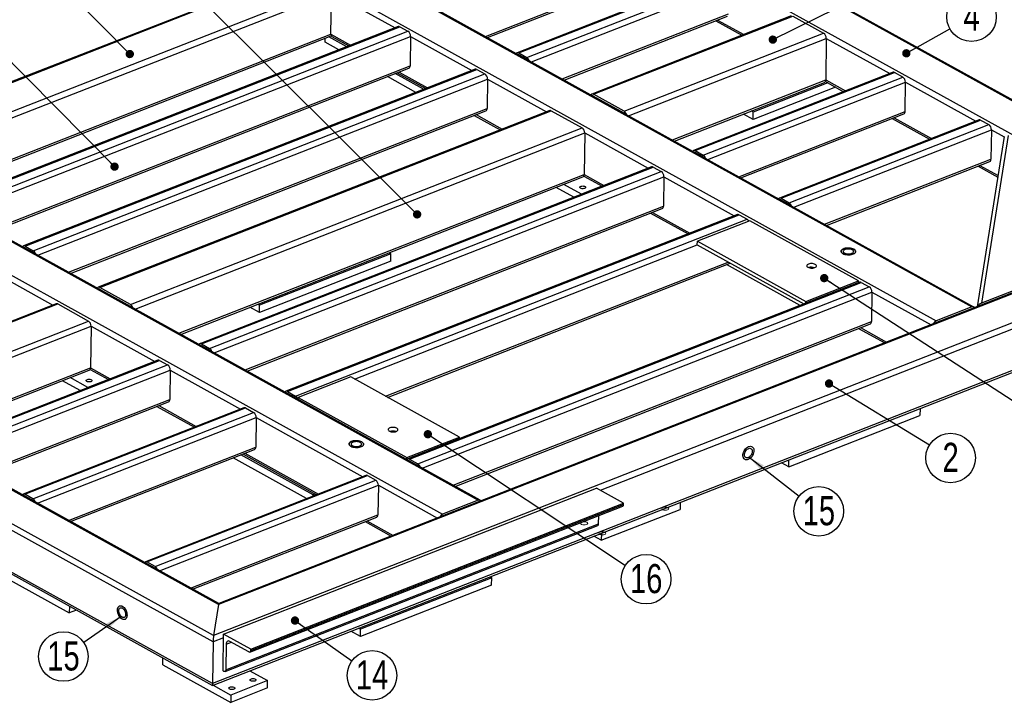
# Model space of a CAD drawing. Header units: millimetres. Extents: x 5 to 3649, y 4 to 418.
# Tile 34 of 105: x 1291 to 1410, y 67 to 149. Entities that reach past the tile are written whole.
import ezdxf

# ---------------------------------------------------------------- set-up
doc = ezdxf.new("R2010")
doc.units = ezdxf.units.MM
doc.layers.add('NOTES', color=6, linetype='Continuous')
doc.layers.add('TRAIT-FINS', color=9, linetype='Continuous')
doc.layers.add('TRAIT-FORT', color=4, linetype='Continuous', lineweight=25)
doc.styles.add('SLDTEXTSTYLE0', font='TXT', dxfattribs={"width": 0.75})
doc.dimstyles.new('SLDDIMSTYLE6', dxfattribs={"dimtxt": 0.18, "dimasz": 1, "dimexe": 0, "dimexo": 0.0625, "dimgap": 0, "dimtad": 0, "dimtih": 1, "dimtoh": 1, "dimdec": 0, "dimrnd": 1e-09, "dimzin": 0, "dimdsep": 46, "dimtxsty": 'Standard', "dimblk1": 'DOT', "dimblk2": 'DOT', "dimsah": 1, "dimcen": 0.09, "dimadec": 0, "dimazin": 0, "dimtfac": 1, "dimtdec": 0, "dimtofl": 0, "dimtmove": 0, "dimatfit": 3, "dimldrblk": 'DOT', "dimfxl": 1, "dimfrac": 2, "dimtolj": 1, "dimtzin": 0, "dimarcsym": 0})
doc.dimstyles.new('SLDDIMSTYLE7', dxfattribs={"dimtxt": 0.18, "dimasz": 2, "dimexe": 0, "dimexo": 0.0625, "dimgap": 0, "dimtad": 0, "dimtih": 1, "dimtoh": 1, "dimdec": 0, "dimrnd": 1e-09, "dimzin": 0, "dimdsep": 46, "dimtxsty": 'Standard', "dimsah": 1, "dimcen": 0.09, "dimadec": 0, "dimazin": 0, "dimtfac": 2, "dimtdec": 0, "dimtofl": 0, "dimtmove": 0, "dimatfit": 3, "dimfxl": 1, "dimfrac": 2, "dimtolj": 1, "dimtzin": 0, "dimarcsym": 0})

# ---------------------------------------------------------------- blocks, each defined once
blk = doc.blocks.new('_Dot')
at = {"color": 0, "linetype": 'ByBlock', "lineweight": -2}
blk.add_line((-0.5, 0), (-1, 0), dxfattribs=at)
at = {"color": 0, "linetype": 'ByBlock', "const_width": 0.5}
blk.add_lwpolyline([(-0.25, 0, 1), (0.25, 0, 1)], format="xyb", close=True, dxfattribs=at)
blk = doc.blocks.new('SW_NOTE_94')
at = {"layer": 'NOTES', "color": 0}
blk.add_circle((2.54, -1.56), 2.98, dxfattribs=at)
at = {"layer": 'NOTES', "color": 0, "insert": (2.55, 0.26), "char_height": 3.5, "attachment_point": 2, "style": 'SLDTEXTSTYLE0'}
blk.add_mtext('2', dxfattribs=at)
blk = doc.blocks.new('SW_NOTE_95')
at = {"layer": 'NOTES', "color": 0}
blk.add_circle((2.6, 1.46), 2.98, dxfattribs=at)
at = {"layer": 'NOTES', "color": 0, "insert": (2.61, 3.28), "char_height": 3.5, "attachment_point": 2, "style": 'SLDTEXTSTYLE0'}
blk.add_mtext('4', dxfattribs=at)
blk = doc.blocks.new('SW_NOTE_106')
at = {"layer": 'NOTES', "color": 0}
blk.add_circle((-2.45, -1.7), 2.98, dxfattribs=at)
at = {"layer": 'NOTES', "color": 0, "insert": (-2.44, 0.12), "char_height": 3.5, "attachment_point": 2, "style": 'SLDTEXTSTYLE0'}
blk.add_mtext('15', dxfattribs=at)
blk = doc.blocks.new('SW_NOTE_110')
at = {"layer": 'NOTES', "color": 0}
blk.add_circle((2.36, -1.83), 2.98, dxfattribs=at)
at = {"layer": 'NOTES', "color": 0, "insert": (2.37, -0.01), "char_height": 3.5, "attachment_point": 2, "style": 'SLDTEXTSTYLE0'}
blk.add_mtext('15', dxfattribs=at)
blk = doc.blocks.new('SW_NOTE_114')
at = {"layer": 'NOTES', "color": 0}
blk.add_circle((2.43, -1.73), 2.98, dxfattribs=at)
at = {"layer": 'NOTES', "color": 0, "insert": (2.44, 0.09), "char_height": 3.5, "attachment_point": 2, "style": 'SLDTEXTSTYLE0'}
blk.add_mtext('14', dxfattribs=at)
blk = doc.blocks.new('SW_NOTE_117')
at = {"layer": 'NOTES', "color": 0}
blk.add_circle((2.48, -1.65), 2.98, dxfattribs=at)
at = {"layer": 'NOTES', "color": 0, "insert": (2.49, 0.17), "char_height": 3.5, "attachment_point": 2, "style": 'SLDTEXTSTYLE0'}
blk.add_mtext('16', dxfattribs=at)

msp = doc.modelspace()

# ---------------------------------------------------------------- linework, layer by layer
at = {"layer": 'TRAIT-FINS', "lineweight": 18, "flags": 128}
for points in [[(1369.103053, 90.028444), (1369.203159, 90.087248), (1369.246631, 90.160046), (1369.226849, 90.235757), (1369.146825, 90.302853), (1369.018742, 90.35112), (1368.8621, 90.37321), (1368.700746, 90.365759), (1368.559245, 90.329902), (1368.459138, 90.271099), (1368.415667, 90.1983), (1368.435449, 90.12259), (1368.515472, 90.055494), (1368.643555, 90.007227), (1368.800197, 89.985137), (1368.961551, 89.992587), (1369.103053, 90.028444)], [(1359.351591, 88.26597), (1359.451698, 88.324774), (1359.495169, 88.397572), (1359.475387, 88.473283), (1359.395363, 88.540379), (1359.26728, 88.588646), (1359.110638, 88.610736), (1358.949284, 88.603285), (1358.807783, 88.567429), (1358.707676, 88.508625), (1358.664205, 88.435826), (1358.683987, 88.360116), (1358.764011, 88.29302), (1358.892093, 88.244753), (1359.048735, 88.222663), (1359.210089, 88.230113), (1359.351591, 88.26597)], [(1361.526824, 87.060135), (1361.626931, 87.118939), (1361.670402, 87.191738), (1361.65062, 87.267448), (1361.570596, 87.334544), (1361.442513, 87.382811), (1361.285871, 87.404901), (1361.124517, 87.397451), (1360.983016, 87.361594), (1360.882909, 87.30279), (1360.839438, 87.229992), (1360.85922, 87.154281), (1360.939244, 87.087185), (1361.067326, 87.038918), (1361.223968, 87.016828), (1361.385323, 87.024279), (1361.526824, 87.060135)]]:
    msp.add_lwpolyline(points, dxfattribs=at)
at = {"layer": 'TRAIT-FORT', "lineweight": 25}
for p, q in [((1358.413618, 168.258258), (1233.727928, 119.40736)), ((1234.13442, 119.469015), (1358.384572, 168.149273)), ((1358.384572, 168.149273), (1438.759433, 123.593687)), ((1439.200083, 123.475714), (1358.416105, 168.258093)), ((1242.125513, 119.101137), (1357.789272, 164.417312)), ((1357.789272, 164.417312), (1430.768341, 123.961564)), ((1333.366543, 154.539963), (1405.693042, 114.445965)), ((1405.929133, 114.441389), (1333.602634, 154.535387)), ((1347.196403, 146.999718), (1367.196455, 154.835585)), ((1347.437694, 146.865959), (1367.052566, 154.550916)), ((1375.004268, 154.434865), (1351.012877, 145.035222)), ((1351.2016, 145.011557), (1375.192991, 154.4112)), ((1329.073346, 152.857922), (1401.399846, 112.763924)), ((1352.180454, 144.468931), (1376.171845, 153.868574)), ((1352.725832, 143.934494), (1376.491804, 153.24582)), ((1274.617322, 131.083068), (1328.688209, 152.267627)), ((1328.616513, 147.259666), (1328.688209, 152.267627)), ((1328.688209, 152.267627), (1336.332138, 148.030236)), ((1356.441144, 141.874921), (1376.441195, 149.710788)), ((1356.682435, 141.741163), (1376.297307, 149.426119)), ((1383.977104, 149.460798), (1359.985713, 140.061154)), ((1360.174436, 140.037489), (1384.165827, 149.437132)), ((1384.165827, 149.437132), (1387.863723, 147.387214)), ((1336.717317, 148.181146), (1282.421011, 126.908269)), ((1282.609734, 126.884604), (1336.90604, 148.157481)), ((1336.90604, 148.157481), (1337.884895, 147.614855)), ((1374.887933, 148.873937), (1378.031452, 147.131337)), ((1375.113352, 148.962255), (1378.256871, 147.219654)), ((1279.88068, 128.16534), (1328.616513, 147.259666)), ((1280.121971, 128.031581), (1328.668368, 147.051687)), ((1283.588589, 126.341978), (1337.884895, 147.614855)), ((1284.133966, 125.807542), (1338.204854, 146.992101)), ((1330.526343, 145.75557), (1328.387063, 146.941474)), ((1328.616513, 147.259666), (1330.997083, 145.940003)), ((1328.752906, 146.970778), (1330.771665, 145.851685)), ((1338.204854, 146.992101), (1338.154244, 143.457069)), ((1338.204854, 146.992101), (1345.576878, 142.905439)), ((1363.872332, 137.98757), (1387.863723, 147.387214)), ((1327.944964, 146.295779), (1327.951767, 146.770928)), ((1329.584863, 145.386705), (1327.944964, 146.295779)), ((1364.41771, 137.453134), (1388.183682, 146.76446)), ((1388.183682, 146.76446), (1388.111986, 141.756498)), ((1388.183682, 146.76446), (1395.827611, 142.527068)), ((1352.177291, 144.247992), (1351.198436, 144.790617)), ((1351.2016, 145.011557), (1352.180454, 144.468931)), ((1351.25755, 144.748433), (1351.267501, 144.752331)), ((1287.849278, 123.747969), (1338.154244, 143.457069)), ((1288.090569, 123.61421), (1338.010356, 143.1724)), ((1345.962058, 143.05635), (1291.665751, 121.783473)), ((1291.854474, 121.759807), (1346.15078, 143.032684)), ((1292.833329, 121.217182), (1347.129635, 142.490059)), ((1338.829604, 140.261909), (1335.414181, 142.155239)), ((1339.771084, 140.630773), (1336.355661, 142.524104)), ((1336.600983, 142.620219), (1340.016405, 140.726888)), ((1336.826401, 142.708536), (1340.241824, 140.815206)), ((1346.15078, 143.032684), (1347.129635, 142.490059)), ((1396.21279, 142.677979), (1372.221399, 133.278335)), ((1372.410122, 133.25467), (1396.401513, 142.654313)), ((1373.388977, 132.712044), (1397.380368, 142.111688)), ((1397.380368, 142.111688), (1396.401513, 142.654313)), ((1293.378707, 120.682745), (1347.449594, 141.867305)), ((1347.449594, 141.867305), (1347.398985, 138.332273)), ((1347.449594, 141.867305), (1354.549715, 137.931372)), ((1369.681068, 134.535405), (1388.111986, 141.756498)), ((1369.922359, 134.401647), (1387.968097, 141.471829)), ((1373.934354, 132.177608), (1397.700327, 141.488934)), ((1389.279809, 140.895841), (1379.380344, 137.017306)), ((1388.350981, 141.410734), (1379.392996, 137.901064)), ((1388.069114, 141.566986), (1390.267138, 140.348517)), ((1388.111986, 141.756498), (1390.492557, 140.436835)), ((1397.649717, 137.953902), (1397.700327, 141.488934)), ((1397.700327, 141.488934), (1406.159968, 136.799354)), ((1363.869169, 137.766631), (1360.171273, 139.81655)), ((1363.872332, 137.98757), (1360.174436, 140.037489)), ((1360.230386, 139.774365), (1360.240337, 139.778264)), ((1297.094018, 118.623172), (1347.398985, 138.332273)), ((1297.335309, 118.489413), (1347.255097, 138.047604)), ((1354.934894, 138.082282), (1300.638588, 116.809405)), ((1300.827311, 116.78574), (1355.123617, 138.058617)), ((1345.845723, 137.495422), (1348.989241, 135.752821)), ((1346.071142, 137.583739), (1349.21466, 135.841138)), ((1355.123617, 138.058617), (1358.821513, 136.008698)), ((1377.649666, 130.118035), (1397.649717, 137.953902)), ((1377.890957, 129.984276), (1397.505829, 137.669233)), ((1379.380344, 137.017306), (1378.228393, 137.655887)), ((1379.392996, 137.901064), (1379.169873, 138.024752)), ((1379.380344, 137.017306), (1379.392996, 137.901064)), ((1406.545147, 136.950265), (1382.553756, 127.550621)), ((1382.742479, 127.526956), (1406.73387, 136.926599)), ((1383.721334, 126.984331), (1407.712725, 136.383974)), ((1396.096456, 137.117051), (1400.599495, 134.620804)), ((1396.321875, 137.205368), (1400.824914, 134.709121)), ((1406.73387, 136.926599), (1407.712725, 136.383974)), ((1304.525207, 114.735821), (1358.821513, 136.008698)), ((1305.070585, 114.201385), (1359.141472, 135.385944)), ((1359.141472, 135.385944), (1359.069775, 130.377982)), ((1359.141472, 135.385944), (1366.785401, 131.148553)), ((1384.266711, 126.449894), (1408.032684, 135.76122)), ((1409.583331, 134.958061), (1406.316663, 114.47919)), ((1410.046573, 135.090212), (1406.82422, 114.889152)), ((1408.032684, 135.76122), (1407.982074, 132.226188)), ((1408.032684, 135.76122), (1409.57506, 134.906208)), ((1373.385814, 132.491105), (1372.406959, 133.033731)), ((1372.410122, 133.25467), (1373.388977, 132.712044)), ((1372.466072, 132.991546), (1372.476023, 132.995445)), ((1387.982023, 124.390321), (1407.982074, 132.226188)), ((1388.223314, 124.256562), (1407.838186, 131.941519)), ((1406.654232, 131.477654), (1408.835294, 130.268588)), ((1274.019417, 131.288214), (1346.345917, 91.194216)), ((1346.582008, 91.18964), (1274.255509, 131.283638)), ((1310.333943, 111.283656), (1359.069775, 130.377982)), ((1367.17058, 131.299463), (1312.874274, 110.026586)), ((1313.062997, 110.002921), (1367.359303, 131.275798)), ((1314.041851, 109.460295), (1368.338158, 130.733172)), ((1359.069775, 130.377982), (1361.450346, 129.058319)), ((1367.359303, 131.275798), (1368.338158, 130.733172)), ((1406.428813, 131.389337), (1408.804037, 130.072638)), ((1269.726221, 129.606172), (1342.05272, 89.512175)), ((1310.575233, 111.149897), (1358.925887, 130.093313)), ((1314.587229, 108.925858), (1368.658116, 130.110418)), ((1358.757045, 128.015241), (1356.630593, 129.194034)), ((1359.026904, 130.18847), (1361.224927, 128.970002)), ((1368.658116, 130.110418), (1368.607507, 126.575386)), ((1368.658116, 130.110418), (1377.117758, 125.420839)), ((1357.828393, 127.639266), (1355.689112, 128.82517)), ((1358.75687, 128.003036), (1358.757045, 128.015241)), ((1361.212099, 128.977113), (1358.757045, 128.015241)), ((1383.718171, 126.763391), (1382.739316, 127.306017)), ((1382.742479, 127.526956), (1383.721334, 126.984331)), ((1382.798429, 127.263832), (1382.80838, 127.267731)), ((1318.302541, 106.866286), (1368.607507, 126.575386)), ((1318.543832, 106.732527), (1368.463619, 126.290717)), ((1377.502937, 125.571749), (1323.206631, 104.298872)), ((1323.395354, 104.275207), (1377.69166, 125.548084)), ((1367.054245, 125.738535), (1371.557284, 123.242288)), ((1367.279664, 125.826853), (1371.782703, 123.330605)), ((1377.69166, 125.548084), (1378.670515, 125.005458)), ((1324.374208, 103.732581), (1378.670515, 125.005458)), ((1378.9968, 124.824583), (1372.683276, 122.350993)), ((1392.048198, 117.589576), (1378.9968, 124.824583)), ((1438.759433, 123.593687), (1314.509282, 74.913429)), ((1430.768341, 123.961564), (1315.104582, 78.645389)), ((1430.361849, 123.899909), (1315.133628, 78.754375)), ((1439.458204, 123.119348), (1361.009894, 92.383901)), ((1372.676949, 121.909114), (1372.683276, 122.350993)), ((1372.683276, 122.350993), (1385.734674, 115.115986)), ((1292.830166, 120.996242), (1291.851311, 121.538868)), ((1291.854474, 121.759807), (1292.833329, 121.217182)), ((1291.910425, 121.496683), (1291.920376, 121.500582)), ((1335.829681, 120.833291), (1320.045871, 114.649315)), ((1331.478431, 105.76785), (1372.676949, 121.909114)), ((1335.606558, 120.956979), (1335.829681, 120.833291)), ((1335.817029, 119.949533), (1335.829681, 120.833291)), ((1372.676949, 121.909114), (1385.487057, 114.807865)), ((1335.817029, 119.949533), (1320.033219, 113.765557)), ((1335.193743, 103.708277), (1376.392261, 119.849541)), ((1335.435034, 103.574518), (1376.633552, 119.715782)), ((1314.450429, 74.14226), (1233.422998, 119.059595)), ((1314.509282, 74.913429), (1234.13442, 119.469015)), ((1315.104582, 78.645389), (1242.125513, 119.101137)), ((1315.13491, 78.754877), (1242.566163, 118.983165)), ((1288.102469, 118.615555), (1295.20259, 114.679623)), ((1385.053306, 114.637925), (1376.199801, 119.545842)), ((1439.386507, 118.111387), (1314.378733, 69.134298)), ((1314.395887, 68.912724), (1439.081577, 117.763622)), ((1392.18576, 117.432366), (1337.889454, 96.159489)), ((1338.078177, 96.135824), (1392.374483, 117.408701)), ((1385.734674, 115.115986), (1392.048198, 117.589576)), ((1392.045159, 117.377279), (1392.048198, 117.589576)), ((1392.374483, 117.408701), (1393.353338, 116.866075)), ((1412.895716, 117.267918), (1406.82422, 114.889152)), ((1304.522044, 114.514882), (1300.824147, 116.5648)), ((1304.525207, 114.735821), (1300.827311, 116.78574)), ((1300.883261, 116.522616), (1300.893212, 116.526515)), ((1339.057032, 95.593198), (1393.353338, 116.866075)), ((1339.602409, 95.058762), (1393.673296, 116.243321)), ((1393.673296, 116.243321), (1393.622687, 112.708289)), ((1393.673296, 116.243321), (1400.773417, 112.307388)), ((1295.587769, 114.830533), (1269.070968, 104.441453)), ((1385.731635, 114.903689), (1385.734674, 115.115986)), ((1314.378733, 69.134298), (1233.351301, 114.051634)), ((1233.609422, 113.695268), (1314.3934, 68.912889)), ((1269.259691, 104.417788), (1295.776491, 114.806868)), ((1295.776491, 114.806868), (1299.474388, 112.756949)), ((1320.033219, 113.765557), (1318.881268, 114.404138)), ((1320.045871, 114.649315), (1319.822748, 114.773003)), ((1320.033219, 113.765557), (1320.045871, 114.649315)), ((1405.693042, 114.445965), (1401.399846, 112.763924)), ((1272.957587, 102.36787), (1299.474388, 112.756949)), ((1343.317721, 92.999189), (1393.622687, 112.708289)), ((1273.502965, 101.833433), (1299.794346, 112.134195)), ((1299.794346, 112.134195), (1299.72265, 107.126233)), ((1299.794346, 112.134195), (1307.438275, 107.896804)), ((1343.559012, 92.86543), (1393.478799, 112.42362)), ((1392.069425, 111.871438), (1395.212944, 110.128838)), ((1392.294844, 111.959756), (1395.438363, 110.217155)), ((1314.038688, 109.239356), (1313.059833, 109.781981)), ((1313.062997, 110.002921), (1314.041851, 109.460295)), ((1313.118947, 109.739797), (1313.128898, 109.743696)), ((1307.823455, 108.047714), (1281.306654, 97.658634)), ((1281.495377, 97.634969), (1308.012177, 108.024048)), ((1308.012177, 108.024048), (1308.991032, 107.481423)), ((1278.766323, 98.915705), (1299.72265, 107.126233)), ((1279.007614, 98.781946), (1299.578762, 106.841564)), ((1282.474232, 97.092344), (1308.991032, 107.481423)), ((1283.019609, 96.557907), (1309.310991, 106.858669)), ((1299.679778, 106.936721), (1301.877802, 105.718253)), ((1299.72265, 107.126233), (1302.103221, 105.80657)), ((1309.310991, 106.858669), (1309.260382, 103.323637)), ((1309.310991, 106.858669), (1317.770632, 102.16909)), ((1298.481267, 104.387516), (1296.341987, 105.57342)), ((1299.409919, 104.763492), (1297.283467, 105.942285)), ((1301.864974, 105.725364), (1299.409919, 104.763492)), ((1331.014017, 106.025296), (1324.700493, 103.551706)), ((1344.065416, 98.790289), (1331.014017, 106.025296)), ((1299.409745, 104.751287), (1299.409919, 104.763492)), ((1323.395354, 104.275207), (1324.374208, 103.732581)), ((1286.734921, 94.498334), (1309.260382, 103.323637)), ((1286.976212, 94.364575), (1309.116494, 103.038968)), ((1324.371045, 103.511642), (1323.39219, 104.054267)), ((1323.451304, 104.012083), (1323.461255, 104.015982)), ((1324.697197, 103.321426), (1324.700493, 103.551706)), ((1324.700493, 103.551706), (1337.751892, 96.316699)), ((1318.155812, 102.32), (1291.639011, 91.93092)), ((1291.827734, 91.907255), (1318.344534, 102.296335)), ((1307.70712, 102.486786), (1312.210159, 99.990539)), ((1307.932539, 102.575104), (1312.435578, 100.078856)), ((1318.344534, 102.296335), (1319.323389, 101.753709)), ((1399.458682, 102.239676), (1399.446694, 101.402332)), ((1292.806589, 91.36463), (1319.323389, 101.753709)), ((1293.351966, 90.830193), (1319.643348, 101.130955)), ((1319.643348, 101.130955), (1319.592739, 97.595923)), ((1319.643348, 101.130955), (1332.453456, 94.029707)), ((1383.662884, 95.218356), (1399.446694, 101.402332)), ((1337.751892, 96.316699), (1344.065416, 98.790289)), ((1344.062376, 98.577993), (1344.065416, 98.790289)), ((1297.067278, 88.77062), (1319.592739, 97.595923)), ((1297.308569, 88.636861), (1319.448851, 97.311254)), ((1325.706181, 91.386176), (1316.852676, 96.294092)), ((1326.471691, 91.852589), (1317.794156, 96.662957)), ((1318.039477, 96.759072), (1326.892982, 91.851156)), ((1318.264896, 96.84739), (1327.118401, 91.939473)), ((1337.748595, 96.086418), (1337.751892, 96.316699)), ((1339.053868, 95.372259), (1338.075014, 95.914884)), ((1338.078177, 96.135824), (1339.057032, 95.593198)), ((1383.662884, 95.218356), (1383.674872, 96.0557)), ((1338.134127, 95.8727), (1338.144078, 95.876599)), ((1383.662884, 95.218356), (1382.782837, 95.706207)), ((1332.838635, 94.180617), (1306.321834, 83.791537)), ((1306.510557, 83.767872), (1333.027357, 94.156952)), ((1307.489412, 83.225247), (1334.006212, 93.614326)), ((1333.027357, 94.156952), (1334.006212, 93.614326)), ((1308.034789, 82.69081), (1334.326171, 92.991572)), ((1315.71946, 75.078857), (1360.54548, 92.641348)), ((1334.326171, 92.991572), (1334.275562, 89.45654)), ((1334.326171, 92.991572), (1341.426292, 89.055639)), ((1363.80833, 90.832596), (1360.54548, 92.641348)), ((1292.803425, 91.14369), (1291.824571, 91.686316)), ((1292.806589, 91.36463), (1291.827734, 91.907255)), ((1291.883684, 91.644131), (1291.893635, 91.64803)), ((1326.469294, 91.685158), (1326.471691, 91.852589)), ((1326.717012, 91.948704), (1326.471691, 91.852589)), ((1346.345917, 91.194216), (1342.05272, 89.512175)), ((1318.884275, 72.933032), (1363.710295, 90.495524)), ((1318.980201, 73.122812), (1363.806221, 90.685303)), ((1318.98231, 73.270105), (1363.80833, 90.832596)), ((1361.123604, 86.387638), (1370.59389, 90.098024)), ((1363.806221, 90.685303), (1363.80833, 90.832596)), ((1370.605877, 90.935368), (1370.59389, 90.098024)), ((1311.750101, 80.631237), (1334.275562, 89.45654)), ((1311.991392, 80.497478), (1334.131674, 89.171871)), ((1360.812721, 88.336269), (1360.827464, 89.366053)), ((1315.890775, 70.583998), (1360.716796, 88.14649)), ((1315.986701, 70.773778), (1360.812721, 88.336269)), ((1332.7223, 88.619689), (1335.865819, 86.877088)), ((1332.947719, 88.708007), (1336.091237, 86.965406)), ((1361.123604, 86.387638), (1360.243557, 86.87549)), ((1361.135592, 87.224982), (1361.123604, 86.387638)), ((1283.569598, 85.175774), (1297.164804, 77.639308)), ((1307.486249, 83.004307), (1306.507394, 83.546933)), ((1307.489412, 83.225247), (1306.510557, 83.767872)), ((1306.566507, 83.504748), (1306.576458, 83.508647)), ((1347.960354, 81.851919), (1332.176544, 75.667944)), ((1347.737231, 81.975607), (1347.960354, 81.851919)), ((1347.947702, 80.968161), (1347.960354, 81.851919)), ((1347.947702, 80.968161), (1332.163892, 74.784186)), ((1297.176511, 78.457025), (1297.164804, 77.639308)), ((1315.104582, 78.645389), (1314.509282, 74.913429)), ((1298.03593, 77.980608), (1297.164804, 77.639308)), ((1332.176544, 75.667944), (1331.953421, 75.791631)), ((1315.713134, 74.636978), (1314.450429, 74.14226)), ((1315.656199, 70.660067), (1315.71946, 75.078857)), ((1318.98231, 73.270105), (1315.71946, 75.078857)), ((1332.163892, 74.784186), (1331.011941, 75.422767)), ((1332.163892, 74.784186), (1332.176544, 75.667944)), ((1314.450429, 74.14226), (1314.378733, 69.134298)), ((1316.030984, 73.866931), (1315.986701, 70.773778)), ((1316.030984, 73.866931), (1316.658637, 74.11284)), ((1318.75846, 72.948809), (1316.474465, 74.214936)), ((1308.421635, 71.399115), (1308.433342, 72.216831)), ((1318.980201, 73.122812), (1318.98231, 73.270105)), ((1308.421635, 71.399115), (1316.578759, 66.877235)), ((1315.76496, 70.599775), (1315.656199, 70.660067)), ((1318.884426, 70.671299), (1321.010878, 69.492506)), ((1314.46496, 68.939786), (1316.591412, 67.760993)), ((1321.010878, 69.492506), (1316.591412, 67.760993)), ((1320.998226, 68.608748), (1321.010878, 69.492506)), ((1320.998226, 68.608748), (1316.578759, 66.877235)), ((1316.591412, 67.760993), (1316.578759, 66.877235))]:
    msp.add_line(p, q, dxfattribs=at)
at = {"layer": 'TRAIT-FORT', "lineweight": 25, "flags": 128}
for points in [[(1351.198436, 144.790617), (1351.166548, 144.804015), (1351.151367, 144.807295)], [(1352.224093, 144.212632), (1352.209058, 144.226103), (1352.177291, 144.247992)], [(1360.171273, 139.81655), (1360.139385, 139.829948), (1360.124203, 139.833227)], [(1363.915971, 137.731271), (1363.900936, 137.744742), (1363.869169, 137.766631)], [(1372.406959, 133.033731), (1372.37507, 133.047129), (1372.359889, 133.050408)], [(1373.432616, 132.455745), (1373.41758, 132.469216), (1373.385814, 132.491105)], [(1359.119479, 128.710348), (1359.030121, 128.685053), (1358.928167, 128.67339), (1358.822676, 128.676394), (1358.723022, 128.6938), (1358.638058, 128.72406), (1358.575335, 128.764486), (1358.540426, 128.811485), (1358.536432, 128.860882), (1358.563709, 128.908287), (1358.619832, 128.949488), (1358.699816, 128.980825), (1358.796552, 128.999513), (1358.901446, 129.003891), (1359.005178, 128.993571), (1359.09853, 128.969469), (1359.173207, 128.933727), (1359.222575, 128.889521), (1359.242246, 128.840779), (1359.230473, 128.791831), (1359.188302, 128.747027), (1359.119479, 128.710348)], [(1382.739316, 127.306017), (1382.707427, 127.319415), (1382.692246, 127.322694)], [(1383.764973, 126.728031), (1383.749937, 126.741502), (1383.718171, 126.763391)], [(1291.851311, 121.538868), (1291.819423, 121.552266), (1291.804242, 121.555545)], [(1292.876968, 120.960883), (1292.861933, 120.974354), (1292.830166, 120.996242)], [(1391.499776, 121.388091), (1391.59341, 121.325506), (1391.661279, 121.256208), (1391.701074, 121.182556), (1391.711439, 121.107058), (1391.692022, 121.032287), (1391.643482, 120.960787), (1391.567474, 120.894993), (1391.466586, 120.837147), (1391.344253, 120.789218), (1391.204641, 120.752838), (1391.052504, 120.729246), (1390.893024, 120.719246), (1390.731632, 120.723177), (1390.573822, 120.740907), (1390.42497, 120.771831), (1390.290144, 120.814897), (1390.173936, 120.868637), (1390.080303, 120.931222), (1390.012433, 121.00052), (1389.972638, 121.074172), (1389.962273, 121.149669), (1389.981691, 121.224441), (1390.03023, 121.295941), (1390.106238, 121.361734), (1390.207127, 121.41958), (1390.32946, 121.46751), (1390.469072, 121.50389), (1390.621208, 121.527481), (1390.780688, 121.537482), (1390.942081, 121.53355), (1391.09989, 121.51582), (1391.248742, 121.484896), (1391.383568, 121.441831), (1391.499776, 121.388091)], [(1391.499776, 121.388091), (1391.383568, 121.441831), (1391.248742, 121.484896), (1391.09989, 121.51582), (1390.942081, 121.53355), (1390.780688, 121.537482), (1390.621208, 121.527481), (1390.469072, 121.50389), (1390.32946, 121.46751), (1390.207127, 121.41958), (1390.106238, 121.361734), (1390.03023, 121.295941), (1389.981691, 121.224441), (1389.962273, 121.149669), (1389.972638, 121.074172), (1390.012433, 121.00052), (1390.080303, 120.931222), (1390.173936, 120.868637), (1390.290144, 120.814897), (1390.42497, 120.771831), (1390.573822, 120.740907), (1390.731632, 120.723177), (1390.893024, 120.719246), (1391.052504, 120.729246), (1391.204641, 120.752838), (1391.344253, 120.789218), (1391.466586, 120.837147), (1391.567474, 120.894993), (1391.643482, 120.960787), (1391.692022, 121.032287), (1391.711439, 121.107058), (1391.701074, 121.182556), (1391.661279, 121.256208), (1391.59341, 121.325506), (1391.499776, 121.388091)], [(1391.310371, 121.313883), (1391.211623, 121.358149), (1391.095352, 121.391671), (1390.966994, 121.412881), (1390.83255, 121.420787), (1390.698309, 121.415019), (1390.570545, 121.395848), (1390.455234, 121.36417), (1390.357767, 121.321466), (1390.282702, 121.269732), (1390.233548, 121.211388), (1390.212605, 121.149162), (1390.22085, 121.085964), (1390.2579, 121.024748), (1390.322021, 120.968377), (1390.410215, 120.919487), (1390.518358, 120.880364), (1390.641394, 120.852837), (1390.77357, 120.838193), (1390.908704, 120.837117), (1391.040479, 120.84966), (1391.162734, 120.875235), (1391.26975, 120.912645), (1391.356525, 120.960143), (1391.419, 121.015506), (1391.454255, 121.076146), (1391.460642, 121.139228), (1391.437861, 121.201802), (1391.386977, 121.260942), (1391.310371, 121.313883)], [(1385.975443, 119.223699), (1386.071229, 119.181084), (1386.184374, 119.149288), (1386.309203, 119.129906), (1386.439457, 119.123909), (1386.568604, 119.1316), (1386.690169, 119.15259), (1386.798055, 119.185829), (1386.886854, 119.22965), (1386.952111, 119.281855), (1386.990555, 119.339826), (1387.000259, 119.400656), (1386.980734, 119.461296), (1386.932962, 119.518704), (1386.859336, 119.570002), (1386.76355, 119.612617), (1386.650405, 119.644413), (1386.525576, 119.663795), (1386.395322, 119.669791), (1386.266175, 119.662101), (1386.14461, 119.641111), (1386.036724, 119.607872), (1385.947925, 119.564051), (1385.882668, 119.511846), (1385.844224, 119.453875), (1385.83452, 119.393045), (1385.854045, 119.332405), (1385.901817, 119.274997), (1385.975443, 119.223699)], [(1300.824147, 116.5648), (1300.792259, 116.578199), (1300.777078, 116.581478)], [(1304.568846, 114.479522), (1304.55381, 114.492993), (1304.522044, 114.514882)], [(1313.059833, 109.781981), (1313.027945, 109.795379), (1313.012764, 109.798659)], [(1314.08549, 109.203996), (1314.070455, 109.217467), (1314.038688, 109.239356)], [(1299.772354, 105.458599), (1299.682996, 105.433304), (1299.581042, 105.421641), (1299.475551, 105.424645), (1299.375896, 105.442051), (1299.290933, 105.472311), (1299.22821, 105.512736), (1299.1933, 105.559736), (1299.189307, 105.609132), (1299.216583, 105.656538), (1299.272707, 105.697739), (1299.35269, 105.729076), (1299.449427, 105.747764), (1299.554321, 105.752142), (1299.658052, 105.741822), (1299.751404, 105.71772), (1299.826082, 105.681978), (1299.875449, 105.637772), (1299.89512, 105.589029), (1299.883347, 105.540082), (1299.841176, 105.495278), (1299.772354, 105.458599)], [(1323.39219, 104.054267), (1323.360302, 104.067666), (1323.345121, 104.070945)], [(1324.417847, 103.476282), (1324.402812, 103.489753), (1324.371045, 103.511642)], [(1335.656657, 99.509184), (1335.752443, 99.466569), (1335.865588, 99.434773), (1335.990417, 99.415391), (1336.120671, 99.409394), (1336.249818, 99.417085), (1336.371383, 99.438075), (1336.479269, 99.471314), (1336.568068, 99.515135), (1336.633325, 99.56734), (1336.671769, 99.625311), (1336.681473, 99.686141), (1336.661948, 99.746781), (1336.614176, 99.804189), (1336.54055, 99.855487), (1336.444764, 99.898102), (1336.331619, 99.929898), (1336.20679, 99.94928), (1336.076536, 99.955276), (1335.947389, 99.947586), (1335.825824, 99.926596), (1335.717938, 99.893356), (1335.629139, 99.849536), (1335.563882, 99.797331), (1335.525438, 99.73936), (1335.515734, 99.67853), (1335.535259, 99.61789), (1335.583031, 99.560482), (1335.656657, 99.509184)], [(1332.342057, 98.210549), (1332.43569, 98.147964), (1332.50356, 98.078666), (1332.543355, 98.005014), (1332.55372, 97.929517), (1332.534302, 97.854745), (1332.485763, 97.783245), (1332.409755, 97.717452), (1332.308866, 97.659605), (1332.186533, 97.611676), (1332.046921, 97.575296), (1331.894785, 97.551704), (1331.735305, 97.541704), (1331.573912, 97.545636), (1331.416103, 97.563365), (1331.267251, 97.59429), (1331.132425, 97.637355), (1331.016217, 97.691095), (1330.922583, 97.75368), (1330.854714, 97.822978), (1330.814919, 97.89663), (1330.804554, 97.972128), (1330.823971, 98.046899), (1330.872511, 98.118399), (1330.948519, 98.184193), (1331.049407, 98.242039), (1331.17174, 98.289968), (1331.311352, 98.326348), (1331.463489, 98.34994), (1331.622968, 98.35994), (1331.784361, 98.356009), (1331.942171, 98.338279), (1332.091023, 98.307355), (1332.225849, 98.264289), (1332.342057, 98.210549)], [(1332.342057, 98.210549), (1332.225849, 98.264289), (1332.091023, 98.307355), (1331.942171, 98.338279), (1331.784361, 98.356009), (1331.622968, 98.35994), (1331.463489, 98.34994), (1331.311352, 98.326348), (1331.17174, 98.289968), (1331.049407, 98.242039), (1330.948519, 98.184193), (1330.872511, 98.118399), (1330.823971, 98.046899), (1330.804554, 97.972128), (1330.814919, 97.89663), (1330.854714, 97.822978), (1330.922583, 97.75368), (1331.016217, 97.691095), (1331.132425, 97.637355), (1331.267251, 97.59429), (1331.416103, 97.563365), (1331.573912, 97.545636), (1331.735305, 97.541704), (1331.894785, 97.551704), (1332.046921, 97.575296), (1332.186533, 97.611676), (1332.308866, 97.659605), (1332.409755, 97.717452), (1332.485763, 97.783245), (1332.534302, 97.854745), (1332.55372, 97.929517), (1332.543355, 98.005014), (1332.50356, 98.078666), (1332.43569, 98.147964), (1332.342057, 98.210549)], [(1332.152651, 98.136341), (1332.053903, 98.180608), (1331.937632, 98.214129), (1331.809274, 98.235339), (1331.674831, 98.243245), (1331.540589, 98.237478), (1331.412825, 98.218307), (1331.297514, 98.186628), (1331.200047, 98.143924), (1331.124982, 98.09219), (1331.075829, 98.033847), (1331.054885, 97.971621), (1331.063131, 97.908422), (1331.10018, 97.847206), (1331.164301, 97.790835), (1331.252495, 97.741945), (1331.360638, 97.702822), (1331.483674, 97.675295), (1331.61585, 97.660651), (1331.750985, 97.659576), (1331.88276, 97.672118), (1332.005014, 97.697693), (1332.11203, 97.735104), (1332.198805, 97.782601), (1332.261281, 97.837964), (1332.296536, 97.898605), (1332.302922, 97.961687), (1332.280141, 98.024261), (1332.229258, 98.083401), (1332.152651, 98.136341)], [(1378.801455, 96.095612), (1378.679832, 96.061054), (1378.562728, 96.054006), (1378.45413, 96.074709), (1378.357738, 96.122456), (1378.276832, 96.195623), (1378.214169, 96.291718), (1378.171882, 96.407468), (1378.151412, 96.538931), (1378.153455, 96.681631), (1378.177942, 96.830708), (1378.224038, 96.981086), (1378.290175, 97.127644), (1378.3741, 97.26539), (1378.472955, 97.389634), (1378.583374, 97.496146), (1378.701596, 97.581297), (1378.823596, 97.642188), (1378.945219, 97.676746), (1379.062323, 97.683794), (1379.17092, 97.663092), (1379.267313, 97.615344), (1379.348219, 97.542177), (1379.410882, 97.446082), (1379.453168, 97.330333), (1379.473639, 97.198869), (1379.471596, 97.056169), (1379.447109, 96.907092), (1379.401012, 96.756714), (1379.334875, 96.610157), (1379.25095, 96.47241), (1379.152095, 96.348166), (1379.041677, 96.241655), (1378.923454, 96.156503), (1378.801455, 96.095612)], [(1378.801455, 96.095612), (1378.679832, 96.061054), (1378.562728, 96.054006), (1378.45413, 96.074709), (1378.357738, 96.122456), (1378.276832, 96.195623), (1378.214169, 96.291718), (1378.171882, 96.407468), (1378.151412, 96.538931), (1378.153455, 96.681631), (1378.177942, 96.830708), (1378.224038, 96.981086), (1378.290175, 97.127644), (1378.3741, 97.26539), (1378.472955, 97.389634), (1378.583374, 97.496146), (1378.701596, 97.581297), (1378.823596, 97.642188), (1378.945219, 97.676746), (1379.062323, 97.683794), (1379.17092, 97.663092), (1379.267313, 97.615344), (1379.348219, 97.542177), (1379.410882, 97.446082), (1379.453168, 97.330333), (1379.473639, 97.198869), (1379.471596, 97.056169), (1379.447109, 96.907092), (1379.401012, 96.756714), (1379.334875, 96.610157), (1379.25095, 96.47241), (1379.152095, 96.348166), (1379.041677, 96.241655), (1378.923454, 96.156503), (1378.801455, 96.095612)], [(1378.804618, 96.316551), (1378.703011, 96.289584), (1378.606525, 96.289705), (1378.519671, 96.316908), (1378.446511, 96.369921), (1378.390466, 96.446267), (1378.354155, 96.542374), (1378.339277, 96.653749), (1378.346528, 96.775185), (1378.375569, 96.901002), (1378.42504, 97.025319), (1378.492631, 97.142321), (1378.575179, 97.246539), (1378.668825, 97.333099), (1378.769191, 97.397953), (1378.871583, 97.438069), (1378.971213, 97.451572), (1379.063423, 97.437829), (1379.143902, 97.397484), (1379.208886, 97.332423), (1379.255336, 97.245689), (1379.281081, 97.141336), (1379.284917, 97.024244), (1379.266665, 96.899888), (1379.227177, 96.774084), (1379.168301, 96.652713), (1379.092789, 96.541451), (1379.004172, 96.4455), (1378.906594, 96.369346), (1378.804618, 96.316551)], [(1338.075014, 95.914884), (1338.043125, 95.928283), (1338.027944, 95.931562)], [(1339.10067, 95.336899), (1339.085635, 95.35037), (1339.053868, 95.372259)], [(1291.824571, 91.686316), (1291.792682, 91.699714), (1291.777501, 91.702993)], [(1292.850227, 91.10833), (1292.835192, 91.121801), (1292.803425, 91.14369)], [(1306.507394, 83.546933), (1306.475505, 83.560331), (1306.460324, 83.56361)], [(1307.533051, 82.968947), (1307.518015, 82.982418), (1307.486249, 83.004307)], [(1302.967417, 77.983983), (1302.979173, 78.120685), (1303.009974, 78.241952), (1303.058771, 78.343656), (1303.123901, 78.422332), (1303.203147, 78.475301), (1303.29381, 78.500761), (1303.392803, 78.497843), (1303.496754, 78.466647), (1303.602124, 78.408235), (1303.705325, 78.324597), (1303.802842, 78.21858), (1303.891354, 78.093796), (1303.967847, 77.954493), (1304.029716, 77.805415), (1304.074855, 77.651638), (1304.101726, 77.498401), (1304.109414, 77.35092), (1304.097658, 77.214218), (1304.066857, 77.09295), (1304.01806, 76.991247), (1303.95293, 76.912571), (1303.873685, 76.859601), (1303.783021, 76.834142), (1303.684029, 76.83706), (1303.580077, 76.868256), (1303.474707, 76.926668), (1303.371506, 77.010306), (1303.273989, 77.116322), (1303.185477, 77.241107), (1303.108984, 77.38041), (1303.047115, 77.529488), (1303.001976, 77.683264), (1302.975105, 77.836502), (1302.967417, 77.983983)], [(1303.549486, 78.44074), (1303.654219, 78.36941), (1303.755007, 78.274177), (1303.84842, 78.158282), (1303.931276, 78.025672), (1304.000754, 77.880864), (1304.054487, 77.728788), (1304.090646, 77.574623), (1304.108, 77.42362), (1304.105957, 77.28092), (1304.084587, 77.151383), (1304.044618, 77.03942), (1303.987411, 76.948843), (1303.914914, 76.882738), (1303.829595, 76.843356), (1303.734361, 76.832037), (1303.632454, 76.849167), (1303.527345, 76.894163), (1303.422613, 76.965492), (1303.321824, 77.060726), (1303.228411, 77.176621), (1303.145555, 77.30923), (1303.076077, 77.454039), (1303.022344, 77.606115), (1302.986185, 77.760279), (1302.968831, 77.911283), (1302.970874, 78.053983), (1302.992244, 78.18352), (1303.032213, 78.295483), (1303.08942, 78.386059), (1303.161918, 78.452164), (1303.247236, 78.491547), (1303.34247, 78.502865), (1303.444377, 78.485735), (1303.549486, 78.44074)], [(1303.130559, 77.893545), (1303.141795, 78.006998), (1303.171576, 78.104574), (1303.21851, 78.18171), (1303.280402, 78.234801), (1303.354359, 78.261362), (1303.436922, 78.260153), (1303.524231, 78.23123), (1303.612203, 78.175946), (1303.696725, 78.096884), (1303.773844, 77.997743), (1303.839955, 77.883158), (1303.891967, 77.758487), (1303.927447, 77.629558), (1303.944736, 77.502402), (1303.943026, 77.382963), (1303.922397, 77.276827), (1303.883813, 77.188956), (1303.829079, 77.123458), (1303.760754, 77.083397), (1303.682033, 77.070646), (1303.596596, 77.085801), (1303.508439, 77.128153), (1303.421683, 77.195722), (1303.340386, 77.285349), (1303.268348, 77.392842), (1303.208939, 77.513176), (1303.164935, 77.640723), (1303.138395, 77.769521), (1303.130559, 77.893545)], [(1316.474465, 74.214936), (1316.38943, 74.250664), (1316.307338, 74.262378), (1316.231345, 74.249627), (1316.16437, 74.212902), (1316.108989, 74.153613), (1316.067328, 74.074039), (1316.040989, 73.977238), (1316.030984, 73.866931)], [(1318.980201, 73.122812), (1318.975198, 73.067658), (1318.962029, 73.019258), (1318.941198, 72.979471), (1318.913508, 72.949826), (1318.88002, 72.931463), (1318.842024, 72.925088), (1318.800978, 72.930945), (1318.75846, 72.948809)], [(1315.986701, 70.773778), (1315.981698, 70.718624), (1315.968529, 70.670223), (1315.947699, 70.630436), (1315.920008, 70.600792), (1315.88652, 70.582429), (1315.848524, 70.576054), (1315.807478, 70.581911), (1315.76496, 70.599775)], [(1316.953846, 68.4561), (1316.864488, 68.430805), (1316.762534, 68.419142), (1316.657043, 68.422146), (1316.557388, 68.439552), (1316.472425, 68.469812), (1316.409702, 68.510237), (1316.374793, 68.557236), (1316.370799, 68.606633), (1316.398076, 68.654039), (1316.454199, 68.69524), (1316.534183, 68.726577), (1316.630919, 68.745265), (1316.735813, 68.749643), (1316.839545, 68.739323), (1316.932896, 68.715221), (1317.007574, 68.679479), (1317.056941, 68.635273), (1317.076613, 68.58653), (1317.06484, 68.537582), (1317.022669, 68.492779), (1316.953846, 68.4561)], [(1319.479256, 69.445536), (1319.389898, 69.420241), (1319.287944, 69.408578), (1319.182453, 69.411582), (1319.082798, 69.428988), (1318.997834, 69.459248), (1318.935111, 69.499673), (1318.900202, 69.546673), (1318.896208, 69.596069), (1318.923485, 69.643475), (1318.979609, 69.684676), (1319.059592, 69.716013), (1319.156329, 69.734701), (1319.261223, 69.739079), (1319.364954, 69.728759), (1319.458306, 69.704657), (1319.532983, 69.668915), (1319.582351, 69.624709), (1319.602022, 69.575966), (1319.590249, 69.527019), (1319.548078, 69.482215), (1319.479256, 69.445536)]]:
    msp.add_lwpolyline(points, dxfattribs=at)
at = {"layer": 'TRAIT-FORT', "lineweight": 25}
for centre, radius, start, end in [((1336.787695, 147.97805), 0.214944, 56.59280653, 109.11237035), ((1328.925485, 147.2289), 0.3105, 174.31364017, 236.23363633), ((1337.462582, 147.004308), 0.742372, 359.05783667, 55.32857419), ((1387.441411, 146.776667), 0.742372, 359.05783667, 55.32857419), ((1351.088359, 144.847625), 0.199241, 55.3641937, 152.35699995), ((1351.800177, 143.894619), 0.6888, 15.60096496, 56.48968017), ((1337.871334, 143.42137), 0.285154, 299.17864735, 7.19198376), ((1346.032435, 142.853253), 0.214944, 56.59280653, 109.11237035), ((1346.707323, 141.879511), 0.742372, 359.05783667, 55.32857419), ((1396.283168, 142.474882), 0.214944, 56.59280653, 109.11237035), ((1396.958055, 141.501141), 0.742372, 359.05783667, 55.32857419), ((1387.829075, 141.720798), 0.285154, 299.17864735, 7.19198376), ((1360.061195, 139.873557), 0.199241, 55.3641937, 152.35699995), ((1347.116074, 138.296573), 0.285154, 299.17864735, 7.19198376), ((1355.005271, 137.879186), 0.214944, 56.59280653, 109.11237035), ((1363.492054, 137.413258), 0.6888, 15.60096496, 56.48968017), ((1397.357484, 137.922914), 0.293872, 300.31779731, 6.0528338), ((1406.615525, 136.747168), 0.214944, 56.59280653, 109.11237035), ((1407.290412, 135.773427), 0.742372, 359.05783667, 55.32857419), ((1358.3992, 135.398151), 0.742372, 359.05783667, 55.32857419), ((1372.296881, 133.090738), 0.199241, 55.3641937, 152.35699995), ((1373.008699, 132.137732), 0.6888, 15.60096496, 56.48968017), ((1407.699164, 132.190488), 0.285154, 299.17864735, 7.19198376), ((1358.786865, 130.342283), 0.285154, 299.17864735, 7.19198376), ((1367.240957, 131.096367), 0.214944, 56.59280653, 109.11237035), ((1367.915845, 130.122625), 0.742372, 359.05783667, 55.32857419), ((1382.629238, 127.363024), 0.199241, 55.3641937, 152.35699995), ((1383.341056, 126.410018), 0.6888, 15.60096496, 56.48968017), ((1368.324596, 126.539686), 0.285154, 299.17864735, 7.19198376), ((1377.573314, 125.368653), 0.214944, 56.59280653, 109.11237035), ((1378.355981, 124.498203), 0.596857, 28.14186668, 58.19819734), ((1291.741234, 121.595875), 0.199241, 55.3641937, 152.35699995), ((1292.453051, 120.642869), 0.6888, 15.60096496, 56.48968017), ((1386.398911, 118.106147), 1.123287, 71.43978329, 106.91978245), ((1392.256138, 117.22927), 0.214944, 56.59280653, 109.11237035), ((1300.71407, 116.621808), 0.199241, 55.3641937, 152.35699995), ((1392.931025, 116.255528), 0.742372, 359.05783667, 55.32857419), ((1295.658146, 114.627437), 0.214944, 56.59280653, 109.11237035), ((1304.144929, 114.161509), 0.6888, 15.60096496, 56.48968017), ((1405.804465, 114.219845), 0.252083, 33.91022397, 116.2323082), ((1299.052075, 112.146402), 0.742372, 359.05783667, 55.32857419), ((1393.339777, 112.672589), 0.285154, 299.17864735, 7.19198376), ((1401.669637, 112.177062), 0.645906, 114.68910744, 157.44458438), ((1312.949756, 109.838989), 0.199241, 55.3641937, 152.35699995), ((1313.661574, 108.885983), 0.6888, 15.60096496, 56.48968017), ((1307.893832, 107.844617), 0.214944, 56.59280653, 109.11237035), ((1299.439739, 107.090533), 0.285154, 299.17864735, 7.19198376), ((1308.56872, 106.870876), 0.742372, 359.05783667, 55.32857419), ((1323.282113, 104.111275), 0.199241, 55.3641937, 152.35699995), ((1308.977471, 103.287937), 0.285154, 299.17864735, 7.19198376), ((1323.993931, 103.158269), 0.6888, 15.60096496, 56.48968017), ((1318.226189, 102.116903), 0.214944, 56.59280653, 109.11237035), ((1318.901077, 101.143162), 0.742372, 359.05783667, 55.32857419), ((1336.080125, 98.391632), 1.123287, 71.43978334, 106.91978239), ((1319.309828, 97.560223), 0.285154, 299.17864735, 7.19198376), ((1337.964936, 95.971892), 0.199241, 55.3641937, 152.35699995), ((1338.676754, 95.018886), 0.6888, 15.60096496, 56.48968017), ((1332.909012, 93.97752), 0.214944, 56.59280653, 109.11237035), ((1333.5839, 93.003779), 0.742372, 359.05783667, 55.32857419), ((1291.714493, 91.743323), 0.199241, 55.3641937, 152.35699995), ((1292.426311, 90.790317), 0.6888, 15.60096496, 56.48968017), ((1346.45734, 90.968096), 0.252083, 33.91022397, 116.2323082), ((1363.611399, 90.664645), 0.195915, 300.31779731, 6.0528338), ((1333.992651, 89.42084), 0.285154, 299.17864735, 7.19198376), ((1342.322512, 88.925312), 0.645906, 114.68910744, 157.44458438), ((1360.617899, 88.315611), 0.195915, 300.31779731, 6.0528338), ((1306.397316, 83.60394), 0.199241, 55.3641937, 152.35699995), ((1307.109134, 82.650934), 0.6888, 15.60096496, 56.48968017)]:
    msp.add_arc(centre, radius, start, end, dxfattribs=at)
for centre, major_axis, ratio, start_param, end_param in [((1406.817893, 114.447273), (0.478583, 0.389635), 0.6180689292, 1.0927864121, 2.117247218), ((1315.098256, 78.20351), (0.036635, 0.551074), 0.0692638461, 0.0325790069, 0.6450300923), ((1315.098256, 78.20351), (0.036635, 0.551074), 0.0692638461, 0.0325790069, 0.6450300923), ((1314.502956, 74.47155), (0.036635, 0.551074), 0.0692638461, 0.6450300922, 2.215826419), ((1314.502956, 74.47155), (0.036635, 0.551074), 0.0692638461, 0.6450300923, 2.215826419), ((1314.431259, 69.463588), (0.036635, 0.551074), 0.0692638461, 2.215826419, 3.1741716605), ((1314.431259, 69.463588), (0.036635, 0.551074), 0.0692638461, 2.215826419, 3.1741716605)]:
    msp.add_ellipse(centre, major_axis=major_axis, ratio=ratio, start_param=start_param, end_param=end_param, dxfattribs=at)

# ---------------------------------------------------------------- block references
at = {"layer": 'NOTES'}
for name, p in [('SW_NOTE_95', (1403.040886, 147.907755)), ('SW_NOTE_94', (1400.581781, 97.843944)), ('SW_NOTE_110', (1384.917483, 91.696673)), ('SW_NOTE_117', (1364.037812, 83.346475)), ('SW_NOTE_106', (1298.908054, 74.08965)), ('SW_NOTE_114', (1331.136426, 71.853473))]:
    msp.add_blockref(name, p, dxfattribs=at)

# ---------------------------------------------------------------- leaders
for points, dimstyle in [([(1338.990379, 125.586998), (1308.509402, 155.943028)], 'SLDDIMSTYLE6'), ([(1381.752413, 146.609581), (1394.793015, 153.075051)], 'SLDDIMSTYLE6'), ([(1304.443936, 144.878335), (1297.167177, 152.273887)], 'SLDDIMSTYLE6'), ([(1302.609648, 131.328323), (1286.858582, 147.248233)], 'SLDDIMSTYLE6'), ([(1397.805167, 144.966745), (1403.040886, 147.907755)], 'SLDDIMSTYLE6'), ([(1387.933238, 117.918314), (1411.317865, 102.693914)], 'SLDDIMSTYLE6'), ([(1388.507848, 105.235129), (1400.581781, 97.843944)], 'SLDDIMSTYLE6'), ([(1340.280533, 99.13628), (1364.037812, 83.346475)], 'SLDDIMSTYLE6'), ([(1378.890549, 96.359311), (1384.917483, 91.696673)], 'SLDDIMSTYLE7'), ([(1303.402952, 77.21392), (1298.908054, 74.08965)], 'SLDDIMSTYLE7'), ([(1324.304356, 76.719384), (1331.136426, 71.853473)], 'SLDDIMSTYLE6')]:
    msp.add_leader(points, dimstyle=dimstyle, dxfattribs=at)

doc.saveas('drawing.dxf')
